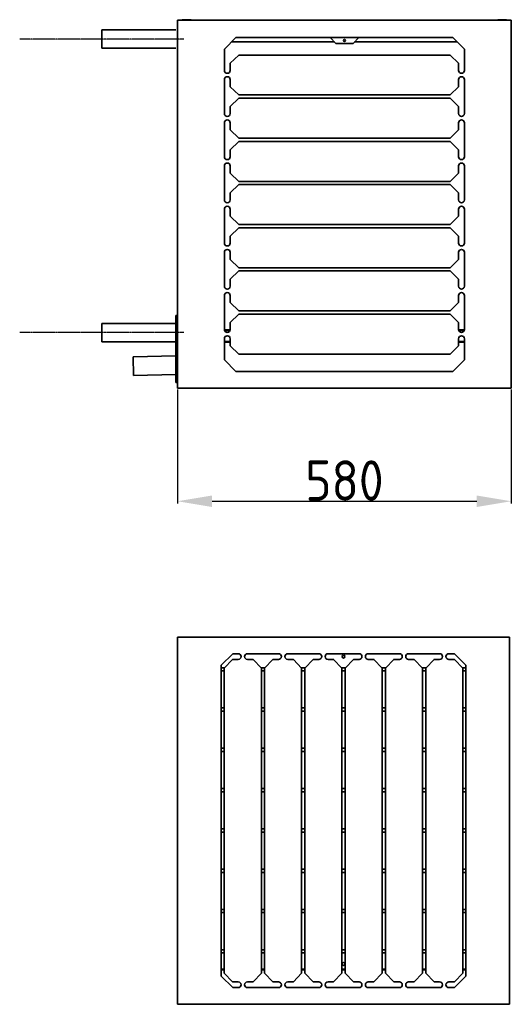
# Model space of a CAD drawing. Extents: x 1965 to 12366, y 538 to 8452.
# Tile 20 of 33: x 11252 to 12107, y 1332 to 3043. Entities that reach past the tile are written whole.
import ezdxf

# ---------------------------------------------------------------- set-up
doc = ezdxf.new("R2010")
doc.units = 0
doc.header["$LTSCALE"] = 2
doc.header["$PDMODE"] = 3
doc.header["$PDSIZE"] = 0.5
doc.linetypes.add('CENTER', pattern=[2, 1.25, -0.25, 0.25, -0.25])
doc.layers.get('DEFPOINTS').update_dxf_attribs({"linetype": 'CONTINUOUS'})
doc.layers.add('CENTER', color=1, linetype='CENTER')
doc.layers.add('DIMENSIONS', color=5, linetype='CONTINUOUS')
doc.layers.add('Visible', color=7, linetype='CONTINUOUS', lineweight=35)
doc.styles.get("Standard").update_dxf_attribs({"font": 'ISOCP'})
doc.dimstyles.new('STANDARD$0', dxfattribs={"dimscale": 5, "dimtxt": 3, "dimasz": 3, "dimexe": 2, "dimexo": 1, "dimgap": 0.5, "dimtad": 1, "dimdec": 1, "dimdsep": 46, "dimtxsty": 'Standard', "dimcen": -1, "dimclrd": 256, "dimclre": 256, "dimclrt": 256, "dimadec": 0, "dimazin": 0, "dimtfac": 1, "dimtdec": 0, "dimtmove": 0, "dimatfit": 3, "dimfxl": 0, "dimtvp": 0.75, "dimtolj": 1, "dimtzin": 0, "dimarcsym": 0})

# ---------------------------------------------------------------- blocks, each defined once
blk = doc.blocks.new('*D80')
at = {"layer": 'DEFPOINTS', "color": 0}
for p in [(11526.6, 2402.6), (12106.6, 2402.6), (12106.6, 2206.2)]:
    blk.add_point(p, dxfattribs=at)
at = {"layer": 'DIMENSIONS', "lineweight": -2}
for p, q in [((11526.6, 2400.6), (11526.6, 2202.2)), ((12106.6, 2400.6), (12106.6, 2202.2)), ((11586.6, 2206.2), (12046.6, 2206.2))]:
    blk.add_line(p, q, dxfattribs=at)
at = {"layer": 'DIMENSIONS'}
for points in [[(11586.6, 2216.2), (11586.6, 2196.2), (11526.6, 2206.2)], [(12046.6, 2216.2), (12046.6, 2196.2), (12106.6, 2206.2)]]:
    blk.add_solid(points, dxfattribs=at)
at = {"layer": 'DIMENSIONS', "insert": (11816.6, 2242.2), "char_height": 70, "attachment_point": 5}
blk.add_mtext('\\A1;580', dxfattribs=at)

msp = doc.modelspace()

# ---------------------------------------------------------------- linework, layer by layer
at = {"layer": 'CENTER'}
for p, q in [((11537.84, 3009.09), (11252.34, 3009.09)), ((11537.84, 2499.09), (11252.34, 2499.09))]:
    msp.add_line(p, q, dxfattribs=at)
at = {"layer": 'Visible'}
for p, q in [((11526.59, 3041.59), (11526.59, 2402.59)), ((11526.59, 3041.59), (11526.59, 2902.59)), ((11526.59, 3041.59), (12106.59, 3041.59)), ((11534.59, 3041.59), (11534.59, 3041.69)), ((11535.59, 3042.69), (11549.59, 3042.69)), ((11550.59, 3041.59), (11550.59, 3041.69)), ((12082.59, 3041.59), (12082.59, 3041.69)), ((12083.59, 3042.69), (12097.59, 3042.69)), ((12098.59, 3041.59), (12098.59, 3041.69)), ((12106.59, 2902.59), (12106.59, 3041.59)), ((12106.59, 2402.59), (12106.59, 3041.59)), ((11395.09, 3025.09), (11395.09, 2993.09)), ((11523.59, 3025.09), (11395.09, 3025.09)), ((11628.09, 3011.59), (11608.09, 2991.59)), ((11628.09, 3011.59), (12005.09, 3011.59)), ((11801.59, 3001.59), (11791.59, 3011.59)), ((11841.59, 3011.59), (11831.59, 3001.59)), ((12025.09, 2991.59), (12005.09, 3011.59)), ((11523.59, 2993.09), (11395.09, 2993.09)), ((11620.59, 3004.09), (11799.09, 3004.09)), ((11801.59, 3001.59), (11831.59, 3001.59)), ((11834.09, 3004.09), (12012.59, 3004.09)), ((11608.09, 2954.59), (11608.09, 2991.59)), ((11618.18, 2966.89), (11633.09, 2981.29)), ((12000.09, 2981.29), (11633.09, 2981.29)), ((12000.09, 2981.29), (12015, 2966.89)), ((12025.09, 2991.59), (12025.09, 2954.59)), ((11618.09, 2966.5), (11618.09, 2966.7)), ((11618.09, 2966.5), (11618.09, 2954.59)), ((12015.09, 2966.7), (12015.09, 2966.5)), ((12015.09, 2954.59), (12015.09, 2966.5)), ((11608.09, 2879.59), (11608.09, 2938.59)), ((11618.09, 2938.59), (11618.09, 2926.68)), ((11618.09, 2926.49), (11618.09, 2926.68)), ((11633.09, 2911.9), (11618.18, 2926.3)), ((12015, 2926.3), (12000.09, 2911.9)), ((12015.09, 2926.68), (12015.09, 2938.59)), ((12015.09, 2926.68), (12015.09, 2926.49)), ((12025.09, 2938.59), (12025.09, 2879.59)), ((11633.09, 2911.9), (12000.09, 2911.9)), ((11618.09, 2891.5), (11618.09, 2891.7)), ((11618.09, 2891.5), (11618.09, 2879.59)), ((11618.18, 2891.89), (11633.09, 2906.29)), ((12000.09, 2906.29), (11633.09, 2906.29)), ((12000.09, 2906.29), (12015, 2891.89)), ((12015.09, 2891.7), (12015.09, 2891.5)), ((12015.09, 2879.59), (12015.09, 2891.5)), ((11608.09, 2804.59), (11608.09, 2863.59)), ((11618.09, 2863.59), (11618.09, 2851.68)), ((12015.09, 2851.68), (12015.09, 2863.59)), ((12025.09, 2863.59), (12025.09, 2804.59)), ((11618.09, 2851.49), (11618.09, 2851.68)), ((11633.09, 2836.9), (11618.18, 2851.3)), ((12015, 2851.3), (12000.09, 2836.9)), ((12015.09, 2851.68), (12015.09, 2851.49)), ((11618.18, 2816.89), (11633.09, 2831.29)), ((11633.09, 2836.9), (12000.09, 2836.9)), ((12000.09, 2831.29), (11633.09, 2831.29)), ((12000.09, 2831.29), (12015, 2816.89)), ((11618.09, 2816.5), (11618.09, 2816.7)), ((11618.09, 2816.5), (11618.09, 2804.59)), ((12015.09, 2816.7), (12015.09, 2816.5)), ((12015.09, 2804.59), (12015.09, 2816.5)), ((11608.09, 2729.59), (11608.09, 2788.59)), ((11618.09, 2788.59), (11618.09, 2776.68)), ((12015.09, 2776.68), (12015.09, 2788.59)), ((12025.09, 2788.59), (12025.09, 2729.59)), ((11618.09, 2776.49), (11618.09, 2776.68)), ((11633.09, 2761.9), (11618.18, 2776.3)), ((12015, 2776.3), (12000.09, 2761.9)), ((12015.09, 2776.68), (12015.09, 2776.49)), ((11618.18, 2741.89), (11633.09, 2756.29)), ((11633.09, 2761.9), (12000.09, 2761.9)), ((12000.09, 2756.29), (11633.09, 2756.29)), ((12000.09, 2756.29), (12015, 2741.89)), ((11618.09, 2741.5), (11618.09, 2741.7)), ((11618.09, 2741.5), (11618.09, 2729.59)), ((12015.09, 2741.7), (12015.09, 2741.5)), ((12015.09, 2729.59), (12015.09, 2741.5)), ((11608.09, 2654.59), (11608.09, 2713.59)), ((11618.09, 2713.59), (11618.09, 2701.68)), ((12015.09, 2701.68), (12015.09, 2713.59)), ((12025.09, 2713.59), (12025.09, 2654.59)), ((11618.09, 2701.49), (11618.09, 2701.68)), ((11633.09, 2686.9), (11618.18, 2701.3)), ((11633.09, 2686.9), (12000.09, 2686.9)), ((12015, 2701.3), (12000.09, 2686.9)), ((12015.09, 2701.68), (12015.09, 2701.49)), ((11618.18, 2666.89), (11633.09, 2681.29)), ((12000.09, 2681.29), (11633.09, 2681.29)), ((12000.09, 2681.29), (12015, 2666.89)), ((11618.09, 2666.5), (11618.09, 2666.7)), ((11618.09, 2666.5), (11618.09, 2654.59)), ((12015.09, 2666.7), (12015.09, 2666.5)), ((12015.09, 2654.59), (12015.09, 2666.5)), ((11608.09, 2579.59), (11608.09, 2638.59)), ((11618.09, 2638.59), (11618.09, 2626.68)), ((12015.09, 2626.68), (12015.09, 2638.59)), ((12025.09, 2638.59), (12025.09, 2579.59)), ((11618.09, 2626.49), (11618.09, 2626.68)), ((11633.09, 2611.9), (11618.18, 2626.3)), ((12015, 2626.3), (12000.09, 2611.9)), ((12015.09, 2626.68), (12015.09, 2626.49)), ((11618.18, 2591.89), (11633.09, 2606.29)), ((11633.09, 2611.9), (12000.09, 2611.9)), ((12000.09, 2606.29), (11633.09, 2606.29)), ((12000.09, 2606.29), (12015, 2591.89)), ((11618.09, 2591.5), (11618.09, 2591.7)), ((11618.09, 2591.5), (11618.09, 2579.59)), ((12015.09, 2591.7), (12015.09, 2591.5)), ((12015.09, 2579.59), (12015.09, 2591.5)), ((11608.09, 2504.59), (11608.09, 2563.59)), ((11618.09, 2563.59), (11618.09, 2551.68)), ((11618.09, 2551.49), (11618.09, 2551.68)), ((11633.09, 2536.9), (11618.18, 2551.3)), ((12015, 2551.3), (12000.09, 2536.9)), ((12015.09, 2551.68), (12015.09, 2563.59)), ((12015.09, 2551.68), (12015.09, 2551.49)), ((12025.09, 2563.59), (12025.09, 2504.59)), ((11618.18, 2516.89), (11633.09, 2531.29)), ((11633.09, 2536.9), (12000.09, 2536.9)), ((12000.09, 2531.29), (11633.09, 2531.29)), ((12000.09, 2531.29), (12015, 2516.89)), ((11395.09, 2515.09), (11395.09, 2483.09)), ((11523.59, 2515.09), (11395.09, 2515.09)), ((11523.59, 2529.09), (11523.59, 2469.09)), ((11526.59, 2529.09), (11523.59, 2529.09)), ((11618.09, 2516.5), (11618.09, 2516.7)), ((11618.09, 2516.5), (11618.09, 2504.59)), ((12015.09, 2516.7), (12015.09, 2516.5)), ((12015.09, 2504.59), (12015.09, 2516.5)), ((11618.07, 2504.09), (11608.12, 2504.09)), ((11617.67, 2502.59), (11608.51, 2502.59)), ((12025.07, 2504.09), (12015.12, 2504.09)), ((12024.67, 2502.59), (12015.51, 2502.59)), ((11523.59, 2483.09), (11395.09, 2483.09)), ((11608.09, 2451.59), (11608.09, 2488.59)), ((11618.09, 2483.59), (11608.09, 2483.59)), ((11608.09, 2482.59), (11618.09, 2482.59)), ((11618.09, 2488.59), (11618.09, 2476.68)), ((12015.09, 2476.68), (12015.09, 2488.59)), ((12025.09, 2483.59), (12015.09, 2483.59)), ((12015.09, 2482.59), (12025.09, 2482.59)), ((12025.09, 2488.59), (12025.09, 2451.59)), ((11526.59, 2469.09), (11523.59, 2469.09)), ((11523.59, 2469.09), (11523.59, 2412.59)), ((11618.09, 2476.49), (11618.09, 2476.68)), ((11633.09, 2461.9), (11618.18, 2476.3)), ((12015, 2476.3), (12000.09, 2461.9)), ((12015.09, 2476.68), (12015.09, 2476.49)), ((11449.27, 2456.88), (11523.59, 2458.54)), ((11449.27, 2456.88), (11449.99, 2424.88)), ((11608.09, 2451.59), (11628.09, 2431.59)), ((11633.09, 2461.9), (12000.09, 2461.9)), ((12005.09, 2431.59), (12025.09, 2451.59)), ((12005.09, 2431.59), (11628.09, 2431.59)), ((11449.99, 2424.88), (11523.59, 2426.53)), ((11526.59, 2412.59), (11523.59, 2412.59)), ((12106.59, 2402.59), (11526.59, 2402.59)), ((11526.59, 1332.36), (11526.59, 1970.36)), ((11526.59, 1970.36), (12103.59, 1970.36)), ((12103.59, 1970.36), (12103.59, 1332.36)), ((11622.59, 1941.36), (11602.59, 1921.36)), ((11622.59, 1941.36), (11632.09, 1941.36)), ((11648.09, 1941.36), (11702.09, 1941.36)), ((11718.09, 1941.36), (11772.09, 1941.36)), ((11788.09, 1941.36), (11842.09, 1941.36)), ((11858.09, 1941.36), (11912.09, 1941.36)), ((11928.09, 1941.36), (11982.09, 1941.36)), ((11998.09, 1941.36), (12007.59, 1941.36)), ((12027.59, 1921.36), (12007.59, 1941.36)), ((11602.59, 1381.36), (11602.59, 1921.36)), ((11602.59, 1916.86), (11608.38, 1916.86)), ((11607.89, 1916.36), (11622.29, 1931.27)), ((11607.89, 1916.36), (11607.89, 1386.36)), ((11622.49, 1931.36), (11622.68, 1931.36)), ((11632.09, 1931.36), (11622.68, 1931.36)), ((11657.5, 1931.36), (11648.09, 1931.36)), ((11657.5, 1931.36), (11657.7, 1931.36)), ((11657.89, 1931.27), (11672.29, 1916.36)), ((11671.81, 1916.86), (11678.38, 1916.86)), ((11672.29, 1386.36), (11672.29, 1916.36)), ((11677.89, 1916.36), (11692.29, 1931.27)), ((11677.89, 1916.36), (11677.89, 1386.36)), ((11692.49, 1931.36), (11692.68, 1931.36)), ((11702.09, 1931.36), (11692.68, 1931.36)), ((11727.5, 1931.36), (11718.09, 1931.36)), ((11727.5, 1931.36), (11727.7, 1931.36)), ((11727.89, 1931.27), (11742.29, 1916.36)), ((11741.81, 1916.86), (11748.38, 1916.86)), ((11742.29, 1386.36), (11742.29, 1916.36)), ((11747.89, 1916.36), (11762.29, 1931.27)), ((11747.89, 1916.36), (11747.89, 1386.36)), ((11762.49, 1931.36), (11762.68, 1931.36)), ((11772.09, 1931.36), (11762.68, 1931.36)), ((11797.5, 1931.36), (11788.09, 1931.36)), ((11797.5, 1931.36), (11797.7, 1931.36)), ((11797.89, 1931.27), (11812.29, 1916.36)), ((11811.81, 1916.86), (11818.38, 1916.86)), ((11812.29, 1386.36), (11812.29, 1916.36)), ((11817.89, 1916.36), (11832.29, 1931.27)), ((11817.89, 1916.36), (11817.89, 1386.36)), ((11832.49, 1931.36), (11832.68, 1931.36)), ((11842.09, 1931.36), (11832.68, 1931.36)), ((11867.5, 1931.36), (11858.09, 1931.36)), ((11867.5, 1931.36), (11867.7, 1931.36)), ((11867.89, 1931.27), (11882.29, 1916.36)), ((11881.81, 1916.86), (11888.38, 1916.86)), ((11882.29, 1386.36), (11882.29, 1916.36)), ((11887.89, 1916.36), (11902.29, 1931.27)), ((11887.89, 1916.36), (11887.89, 1386.36)), ((11902.49, 1931.36), (11902.68, 1931.36)), ((11912.09, 1931.36), (11902.68, 1931.36)), ((11937.5, 1931.36), (11928.09, 1931.36)), ((11937.5, 1931.36), (11937.7, 1931.36)), ((11937.89, 1931.27), (11952.29, 1916.36)), ((11951.81, 1916.86), (11958.38, 1916.86)), ((11952.29, 1386.36), (11952.29, 1916.36)), ((11957.89, 1916.36), (11972.29, 1931.27)), ((11957.89, 1916.36), (11957.89, 1386.36)), ((11972.49, 1931.36), (11972.68, 1931.36)), ((11982.09, 1931.36), (11972.68, 1931.36)), ((12007.5, 1931.36), (11998.09, 1931.36)), ((12007.5, 1931.36), (12007.7, 1931.36)), ((12007.89, 1931.27), (12022.29, 1916.36)), ((12021.81, 1916.86), (12027.59, 1916.86)), ((12022.29, 1386.36), (12022.29, 1916.36)), ((12027.59, 1921.36), (12027.59, 1381.36)), ((11607.89, 1911.56), (11602.59, 1911.56)), ((11677.89, 1911.56), (11672.29, 1911.56)), ((11747.89, 1911.56), (11742.29, 1911.56)), ((11817.89, 1911.56), (11812.29, 1911.56)), ((11887.89, 1911.56), (11882.29, 1911.56)), ((11957.89, 1911.56), (11952.29, 1911.56)), ((12027.59, 1911.56), (12022.29, 1911.56)), ((11602.59, 1847.17), (11607.89, 1847.17)), ((11672.29, 1847.17), (11677.89, 1847.17)), ((11742.29, 1847.17), (11747.89, 1847.17)), ((11812.29, 1847.17), (11817.89, 1847.17)), ((11882.29, 1847.17), (11887.89, 1847.17)), ((11952.29, 1847.17), (11957.89, 1847.17)), ((12022.29, 1847.17), (12027.59, 1847.17)), ((11607.89, 1841.56), (11602.59, 1841.56)), ((11677.89, 1841.56), (11672.29, 1841.56)), ((11747.89, 1841.56), (11742.29, 1841.56)), ((11817.89, 1841.56), (11812.29, 1841.56)), ((11887.89, 1841.56), (11882.29, 1841.56)), ((11957.89, 1841.56), (11952.29, 1841.56)), ((12027.59, 1841.56), (12022.29, 1841.56)), ((11602.59, 1777.17), (11607.89, 1777.17)), ((11607.89, 1771.56), (11602.59, 1771.56)), ((11672.29, 1777.17), (11677.89, 1777.17)), ((11677.89, 1771.56), (11672.29, 1771.56)), ((11742.29, 1777.17), (11747.89, 1777.17)), ((11747.89, 1771.56), (11742.29, 1771.56)), ((11812.29, 1777.17), (11817.89, 1777.17)), ((11817.89, 1771.56), (11812.29, 1771.56)), ((11882.29, 1777.17), (11887.89, 1777.17)), ((11887.89, 1771.56), (11882.29, 1771.56)), ((11952.29, 1777.17), (11957.89, 1777.17)), ((11957.89, 1771.56), (11952.29, 1771.56)), ((12022.29, 1777.17), (12027.59, 1777.17)), ((12027.59, 1771.56), (12022.29, 1771.56)), ((11602.59, 1707.17), (11607.89, 1707.17)), ((11607.89, 1701.56), (11602.59, 1701.56)), ((11672.29, 1707.17), (11677.89, 1707.17)), ((11677.89, 1701.56), (11672.29, 1701.56)), ((11742.29, 1707.17), (11747.89, 1707.17)), ((11747.89, 1701.56), (11742.29, 1701.56)), ((11812.29, 1707.17), (11817.89, 1707.17)), ((11817.89, 1701.56), (11812.29, 1701.56)), ((11882.29, 1707.17), (11887.89, 1707.17)), ((11887.89, 1701.56), (11882.29, 1701.56)), ((11952.29, 1707.17), (11957.89, 1707.17)), ((11957.89, 1701.56), (11952.29, 1701.56)), ((12022.29, 1707.17), (12027.59, 1707.17)), ((12027.59, 1701.56), (12022.29, 1701.56)), ((11602.59, 1637.17), (11607.89, 1637.17)), ((11607.89, 1631.56), (11602.59, 1631.56)), ((11672.29, 1637.17), (11677.89, 1637.17)), ((11677.89, 1631.56), (11672.29, 1631.56)), ((11742.29, 1637.17), (11747.89, 1637.17)), ((11747.89, 1631.56), (11742.29, 1631.56)), ((11812.29, 1637.17), (11817.89, 1637.17)), ((11817.89, 1631.56), (11812.29, 1631.56)), ((11882.29, 1637.17), (11887.89, 1637.17)), ((11887.89, 1631.56), (11882.29, 1631.56)), ((11952.29, 1637.17), (11957.89, 1637.17)), ((11957.89, 1631.56), (11952.29, 1631.56)), ((12022.29, 1637.17), (12027.59, 1637.17)), ((12027.59, 1631.56), (12022.29, 1631.56)), ((11602.59, 1567.17), (11607.89, 1567.17)), ((11607.89, 1561.56), (11602.59, 1561.56)), ((11672.29, 1567.17), (11677.89, 1567.17)), ((11677.89, 1561.56), (11672.29, 1561.56)), ((11742.29, 1567.17), (11747.89, 1567.17)), ((11747.89, 1561.56), (11742.29, 1561.56)), ((11812.29, 1567.17), (11817.89, 1567.17)), ((11817.89, 1561.56), (11812.29, 1561.56)), ((11882.29, 1567.17), (11887.89, 1567.17)), ((11887.89, 1561.56), (11882.29, 1561.56)), ((11952.29, 1567.17), (11957.89, 1567.17)), ((11957.89, 1561.56), (11952.29, 1561.56)), ((12022.29, 1567.17), (12027.59, 1567.17)), ((12027.59, 1561.56), (12022.29, 1561.56)), ((11602.59, 1497.17), (11607.89, 1497.17)), ((11607.89, 1491.56), (11602.59, 1491.56)), ((11672.29, 1497.17), (11677.89, 1497.17)), ((11677.89, 1491.56), (11672.29, 1491.56)), ((11742.29, 1497.17), (11747.89, 1497.17)), ((11747.89, 1491.56), (11742.29, 1491.56)), ((11812.29, 1497.17), (11817.89, 1497.17)), ((11817.89, 1491.56), (11812.29, 1491.56)), ((11882.29, 1497.17), (11887.89, 1497.17)), ((11887.89, 1491.56), (11882.29, 1491.56)), ((11952.29, 1497.17), (11957.89, 1497.17)), ((11957.89, 1491.56), (11952.29, 1491.56)), ((12022.29, 1497.17), (12027.59, 1497.17)), ((12027.59, 1491.56), (12022.29, 1491.56)), ((11602.59, 1427.17), (11607.89, 1427.17)), ((11607.89, 1421.86), (11602.59, 1421.86)), ((11672.29, 1427.17), (11677.89, 1427.17)), ((11677.89, 1421.86), (11672.29, 1421.86)), ((11742.29, 1427.17), (11747.89, 1427.17)), ((11747.89, 1421.86), (11742.29, 1421.86)), ((11812.29, 1427.17), (11817.89, 1427.17)), ((11817.89, 1421.86), (11812.29, 1421.86)), ((11882.29, 1427.17), (11887.89, 1427.17)), ((11887.89, 1421.86), (11882.29, 1421.86)), ((11952.29, 1427.17), (11957.89, 1427.17)), ((11957.89, 1421.86), (11952.29, 1421.86)), ((12022.29, 1427.17), (12027.59, 1427.17)), ((12027.59, 1421.86), (12022.29, 1421.86)), ((11602.59, 1393.36), (11607.89, 1393.36)), ((11602.59, 1392.36), (11607.89, 1392.36)), ((11622.29, 1371.45), (11607.89, 1386.36)), ((11672.29, 1386.36), (11657.89, 1371.45)), ((11672.29, 1393.36), (11677.89, 1393.36)), ((11672.29, 1392.36), (11677.89, 1392.36)), ((11692.29, 1371.45), (11677.89, 1386.36)), ((11742.29, 1386.36), (11727.89, 1371.45)), ((11742.29, 1393.36), (11747.89, 1393.36)), ((11742.29, 1392.36), (11747.89, 1392.36)), ((11762.29, 1371.45), (11747.89, 1386.36)), ((11812.29, 1386.36), (11797.89, 1371.45)), ((11812.29, 1393.36), (11817.89, 1393.36)), ((11812.29, 1392.36), (11817.89, 1392.36)), ((11832.29, 1371.45), (11817.89, 1386.36)), ((11882.29, 1386.36), (11867.89, 1371.45)), ((11882.29, 1393.36), (11887.89, 1393.36)), ((11882.29, 1392.36), (11887.89, 1392.36)), ((11902.29, 1371.45), (11887.89, 1386.36)), ((11952.29, 1386.36), (11937.89, 1371.45)), ((11952.29, 1393.36), (11957.89, 1393.36)), ((11952.29, 1392.36), (11957.89, 1392.36)), ((11972.29, 1371.45), (11957.89, 1386.36)), ((12022.29, 1386.36), (12007.89, 1371.45)), ((12022.29, 1393.36), (12027.59, 1393.36)), ((12022.29, 1392.36), (12027.59, 1392.36)), ((11602.59, 1381.36), (11622.59, 1361.36)), ((11622.68, 1371.36), (11622.49, 1371.36)), ((11622.68, 1371.36), (11632.09, 1371.36)), ((11648.09, 1371.36), (11657.5, 1371.36)), ((11657.7, 1371.36), (11657.5, 1371.36)), ((11692.68, 1371.36), (11692.49, 1371.36)), ((11692.68, 1371.36), (11702.09, 1371.36)), ((11718.09, 1371.36), (11727.5, 1371.36)), ((11727.7, 1371.36), (11727.5, 1371.36)), ((11762.68, 1371.36), (11762.49, 1371.36)), ((11762.68, 1371.36), (11772.09, 1371.36)), ((11788.09, 1371.36), (11797.5, 1371.36)), ((11797.7, 1371.36), (11797.5, 1371.36)), ((11832.68, 1371.36), (11832.49, 1371.36)), ((11832.68, 1371.36), (11842.09, 1371.36)), ((11858.09, 1371.36), (11867.5, 1371.36)), ((11867.7, 1371.36), (11867.5, 1371.36)), ((11902.68, 1371.36), (11902.49, 1371.36)), ((11902.68, 1371.36), (11912.09, 1371.36)), ((11928.09, 1371.36), (11937.5, 1371.36)), ((11937.7, 1371.36), (11937.5, 1371.36)), ((11972.68, 1371.36), (11972.49, 1371.36)), ((11972.68, 1371.36), (11982.09, 1371.36)), ((11998.09, 1371.36), (12007.5, 1371.36)), ((12007.7, 1371.36), (12007.5, 1371.36)), ((12007.59, 1361.36), (12027.59, 1381.36)), ((11632.09, 1361.36), (11622.59, 1361.36)), ((11702.09, 1361.36), (11648.09, 1361.36)), ((11772.09, 1361.36), (11718.09, 1361.36)), ((11842.09, 1361.36), (11788.09, 1361.36)), ((11912.09, 1361.36), (11858.09, 1361.36)), ((11982.09, 1361.36), (11928.09, 1361.36)), ((12007.59, 1361.36), (11998.09, 1361.36)), ((12103.59, 1332.36), (11526.59, 1332.36))]:
    msp.add_line(p, q, dxfattribs=at)
for centre, radius in [((11816.59, 3006.59), 1.75), ((11815.09, 1936.36), 2.5), ((11815.09, 1402.36), 2.5)]:
    msp.add_circle(centre, radius, dxfattribs=at)
for centre, radius, start, end in [((11535.59, 3041.69), 1, 90, 180), ((11549.59, 3041.69), 1, 0, 90), ((12083.59, 3041.69), 1, 90, 180), ((12097.59, 3041.69), 1, 0, 90), ((11613.09, 2954.59), 5, 180, 0), ((11613.09, 2938.59), 5, 0, 180), ((12020.09, 2954.59), 5, 180, 0), ((12020.09, 2938.59), 5, 0, 180), ((11613.09, 2879.59), 5, 180, 0), ((12020.09, 2879.59), 5, 180, 0), ((11613.09, 2863.59), 5, 0, 180), ((12020.09, 2863.59), 5, 0, 180), ((11613.09, 2804.59), 5, 180, 0), ((11613.09, 2788.59), 5, 0, 180), ((12020.09, 2804.59), 5, 180, 0), ((12020.09, 2788.59), 5, 0, 180), ((11613.09, 2729.59), 5, 180, 0), ((12020.09, 2729.59), 5, 180, 0), ((11613.09, 2713.59), 5, 0, 180), ((12020.09, 2713.59), 5, 0, 180), ((11613.09, 2654.59), 5, 180, 0), ((12020.09, 2654.59), 5, 180, 0), ((11613.09, 2638.59), 5, 0, 180), ((12020.09, 2638.59), 5, 0, 180), ((11613.09, 2579.59), 5, 180, 0), ((11613.09, 2563.59), 5, 0, 180), ((12020.09, 2579.59), 5, 180, 0), ((12020.09, 2563.59), 5, 0, 180), ((11613.09, 2504.59), 5, 180, 0), ((12020.09, 2504.59), 5, 180, 0), ((11613.09, 2488.59), 5, 0, 180), ((12020.09, 2488.59), 5, 0, 180), ((11632.09, 1936.36), 5, 270, 90), ((11648.09, 1936.36), 5, 90, 270), ((11702.09, 1936.36), 5, 270, 90), ((11718.09, 1936.36), 5, 90, 270), ((11772.09, 1936.36), 5, 270, 90), ((11788.09, 1936.36), 5, 90, 270), ((11842.09, 1936.36), 5, 270, 90), ((11858.09, 1936.36), 5, 90, 270), ((11912.09, 1936.36), 5, 270, 90), ((11928.09, 1936.36), 5, 90, 270), ((11982.09, 1936.36), 5, 270, 90), ((11998.09, 1936.36), 5, 90, 270), ((11632.09, 1366.36), 5, 270, 90), ((11648.09, 1366.36), 5, 90, 270), ((11702.09, 1366.36), 5, 270, 90), ((11718.09, 1366.36), 5, 90, 270), ((11772.09, 1366.36), 5, 270, 90), ((11788.09, 1366.36), 5, 90, 270), ((11842.09, 1366.36), 5, 270, 90), ((11858.09, 1366.36), 5, 90, 270), ((11912.09, 1366.36), 5, 270, 90), ((11928.09, 1366.36), 5, 90, 270), ((11982.09, 1366.36), 5, 270, 90), ((11998.09, 1366.36), 5, 90, 270)]:
    msp.add_arc(centre, radius, start, end, dxfattribs=at)
for points in [[(11618.18, 2966.89), (11618.17, 2966.86), (11618.15, 2966.83), (11618.12, 2966.76), (11618.11, 2966.73), (11618.09, 2966.7)], [(12015.09, 2966.7), (12015.08, 2966.73), (12015.06, 2966.76), (12015.03, 2966.83), (12015.01, 2966.86), (12015, 2966.89)], [(11618.09, 2926.49), (11618.11, 2926.46), (11618.12, 2926.42), (11618.15, 2926.36), (11618.17, 2926.33), (11618.18, 2926.3)], [(12015, 2926.3), (12015.01, 2926.33), (12015.03, 2926.36), (12015.06, 2926.42), (12015.08, 2926.46), (12015.09, 2926.49)], [(11618.18, 2891.89), (11618.17, 2891.86), (11618.15, 2891.83), (11618.12, 2891.76), (11618.11, 2891.73), (11618.09, 2891.7)], [(12015.09, 2891.7), (12015.08, 2891.73), (12015.06, 2891.76), (12015.03, 2891.83), (12015.01, 2891.86), (12015, 2891.89)], [(11618.09, 2851.49), (11618.11, 2851.46), (11618.12, 2851.42), (11618.15, 2851.36), (11618.17, 2851.33), (11618.18, 2851.3)], [(12015, 2851.3), (12015.01, 2851.33), (12015.03, 2851.36), (12015.06, 2851.42), (12015.08, 2851.46), (12015.09, 2851.49)], [(11618.18, 2816.89), (11618.17, 2816.86), (11618.15, 2816.83), (11618.12, 2816.76), (11618.11, 2816.73), (11618.09, 2816.7)], [(12015.09, 2816.7), (12015.08, 2816.73), (12015.06, 2816.76), (12015.03, 2816.83), (12015.01, 2816.86), (12015, 2816.89)], [(11618.09, 2776.49), (11618.11, 2776.46), (11618.12, 2776.42), (11618.15, 2776.36), (11618.17, 2776.33), (11618.18, 2776.3)], [(12015, 2776.3), (12015.01, 2776.33), (12015.03, 2776.36), (12015.06, 2776.42), (12015.08, 2776.46), (12015.09, 2776.49)], [(11618.18, 2741.89), (11618.17, 2741.86), (11618.15, 2741.83), (11618.12, 2741.76), (11618.11, 2741.73), (11618.09, 2741.7)], [(12015.09, 2741.7), (12015.08, 2741.73), (12015.06, 2741.76), (12015.03, 2741.83), (12015.01, 2741.86), (12015, 2741.89)], [(11618.09, 2701.49), (11618.11, 2701.46), (11618.12, 2701.42), (11618.15, 2701.36), (11618.17, 2701.33), (11618.18, 2701.3)], [(12015, 2701.3), (12015.01, 2701.33), (12015.03, 2701.36), (12015.06, 2701.42), (12015.08, 2701.46), (12015.09, 2701.49)], [(11618.18, 2666.89), (11618.17, 2666.86), (11618.15, 2666.83), (11618.12, 2666.76), (11618.11, 2666.73), (11618.09, 2666.7)], [(12015.09, 2666.7), (12015.08, 2666.73), (12015.06, 2666.76), (12015.03, 2666.83), (12015.01, 2666.86), (12015, 2666.89)], [(11618.09, 2626.49), (11618.11, 2626.46), (11618.12, 2626.42), (11618.15, 2626.36), (11618.17, 2626.33), (11618.18, 2626.3)], [(12015, 2626.3), (12015.01, 2626.33), (12015.03, 2626.36), (12015.06, 2626.42), (12015.08, 2626.46), (12015.09, 2626.49)], [(11618.18, 2591.89), (11618.17, 2591.86), (11618.15, 2591.83), (11618.12, 2591.76), (11618.11, 2591.73), (11618.09, 2591.7)], [(12015.09, 2591.7), (12015.08, 2591.73), (12015.06, 2591.76), (12015.03, 2591.83), (12015.01, 2591.86), (12015, 2591.89)], [(11618.09, 2551.49), (11618.11, 2551.46), (11618.12, 2551.42), (11618.15, 2551.36), (11618.17, 2551.33), (11618.18, 2551.3)], [(12015, 2551.3), (12015.01, 2551.33), (12015.03, 2551.36), (12015.06, 2551.42), (12015.08, 2551.46), (12015.09, 2551.49)], [(11618.18, 2516.89), (11618.17, 2516.86), (11618.15, 2516.83), (11618.12, 2516.76), (11618.11, 2516.73), (11618.09, 2516.7)], [(12015.09, 2516.7), (12015.08, 2516.73), (12015.06, 2516.76), (12015.03, 2516.83), (12015.01, 2516.86), (12015, 2516.89)], [(11618.09, 2476.49), (11618.11, 2476.46), (11618.12, 2476.42), (11618.15, 2476.36), (11618.17, 2476.33), (11618.18, 2476.3)], [(12015, 2476.3), (12015.01, 2476.33), (12015.03, 2476.36), (12015.06, 2476.42), (12015.08, 2476.46), (12015.09, 2476.49)], [(11622.49, 1931.36), (11622.45, 1931.35), (11622.42, 1931.33), (11622.36, 1931.3), (11622.33, 1931.29), (11622.29, 1931.27)], [(11657.89, 1931.27), (11657.86, 1931.29), (11657.82, 1931.3), (11657.76, 1931.33), (11657.73, 1931.35), (11657.7, 1931.36)], [(11692.49, 1931.36), (11692.45, 1931.35), (11692.42, 1931.33), (11692.36, 1931.3), (11692.33, 1931.29), (11692.29, 1931.27)], [(11727.89, 1931.27), (11727.86, 1931.29), (11727.82, 1931.3), (11727.76, 1931.33), (11727.73, 1931.35), (11727.7, 1931.36)], [(11762.49, 1931.36), (11762.45, 1931.35), (11762.42, 1931.33), (11762.36, 1931.3), (11762.33, 1931.29), (11762.29, 1931.27)], [(11797.89, 1931.27), (11797.86, 1931.29), (11797.82, 1931.3), (11797.76, 1931.33), (11797.73, 1931.35), (11797.7, 1931.36)], [(11832.49, 1931.36), (11832.45, 1931.35), (11832.42, 1931.33), (11832.36, 1931.3), (11832.33, 1931.29), (11832.29, 1931.27)], [(11867.89, 1931.27), (11867.86, 1931.29), (11867.82, 1931.3), (11867.76, 1931.33), (11867.73, 1931.35), (11867.7, 1931.36)], [(11902.49, 1931.36), (11902.45, 1931.35), (11902.42, 1931.33), (11902.36, 1931.3), (11902.33, 1931.29), (11902.29, 1931.27)], [(11937.89, 1931.27), (11937.86, 1931.29), (11937.82, 1931.3), (11937.76, 1931.33), (11937.73, 1931.35), (11937.7, 1931.36)], [(11972.49, 1931.36), (11972.45, 1931.35), (11972.42, 1931.33), (11972.36, 1931.3), (11972.33, 1931.29), (11972.29, 1931.27)], [(12007.89, 1931.27), (12007.86, 1931.29), (12007.82, 1931.3), (12007.76, 1931.33), (12007.73, 1931.35), (12007.7, 1931.36)], [(11622.29, 1371.45), (11622.33, 1371.44), (11622.36, 1371.42), (11622.42, 1371.39), (11622.45, 1371.38), (11622.49, 1371.36)], [(11657.7, 1371.36), (11657.73, 1371.38), (11657.76, 1371.39), (11657.82, 1371.42), (11657.86, 1371.44), (11657.89, 1371.45)], [(11692.29, 1371.45), (11692.33, 1371.44), (11692.36, 1371.42), (11692.42, 1371.39), (11692.45, 1371.38), (11692.49, 1371.36)], [(11727.7, 1371.36), (11727.73, 1371.38), (11727.76, 1371.39), (11727.82, 1371.42), (11727.86, 1371.44), (11727.89, 1371.45)], [(11762.29, 1371.45), (11762.33, 1371.44), (11762.36, 1371.42), (11762.42, 1371.39), (11762.45, 1371.38), (11762.49, 1371.36)], [(11797.7, 1371.36), (11797.73, 1371.38), (11797.76, 1371.39), (11797.82, 1371.42), (11797.86, 1371.44), (11797.89, 1371.45)], [(11832.29, 1371.45), (11832.33, 1371.44), (11832.36, 1371.42), (11832.42, 1371.39), (11832.45, 1371.38), (11832.49, 1371.36)], [(11867.7, 1371.36), (11867.73, 1371.38), (11867.76, 1371.39), (11867.82, 1371.42), (11867.86, 1371.44), (11867.89, 1371.45)], [(11902.29, 1371.45), (11902.33, 1371.44), (11902.36, 1371.42), (11902.42, 1371.39), (11902.45, 1371.38), (11902.49, 1371.36)], [(11937.7, 1371.36), (11937.73, 1371.38), (11937.76, 1371.39), (11937.82, 1371.42), (11937.86, 1371.44), (11937.89, 1371.45)], [(11972.29, 1371.45), (11972.33, 1371.44), (11972.36, 1371.42), (11972.42, 1371.39), (11972.45, 1371.38), (11972.49, 1371.36)], [(12007.7, 1371.36), (12007.73, 1371.38), (12007.76, 1371.39), (12007.82, 1371.42), (12007.86, 1371.44), (12007.89, 1371.45)]]:
    msp.add_open_spline(points, degree=3, knots=[0, 0, 0, 0, 0.010835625, 0.010835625, 0.02167125, 0.02167125, 0.02167125, 0.02167125], dxfattribs=at)

# ---------------------------------------------------------------- dimensions: what is measured, and where the dimension line sits
at = {"layer": 'DIMENSIONS'}
dim = msp.add_linear_dim(base=(12106.59, 2206.15), p1=(11526.59, 2402.59), p2=(12106.59, 2402.59), dimstyle='STANDARD$0', override={"dimscale": 2, "dimtxt": 35, "dimasz": 30, "dimtvp": 7.5}, dxfattribs=at)
dim.commit()
dim.dimension.update_dxf_attribs({"geometry": '*D80', "text_midpoint": (11816.59, 2242.15)})

doc.saveas('drawing.dxf')
